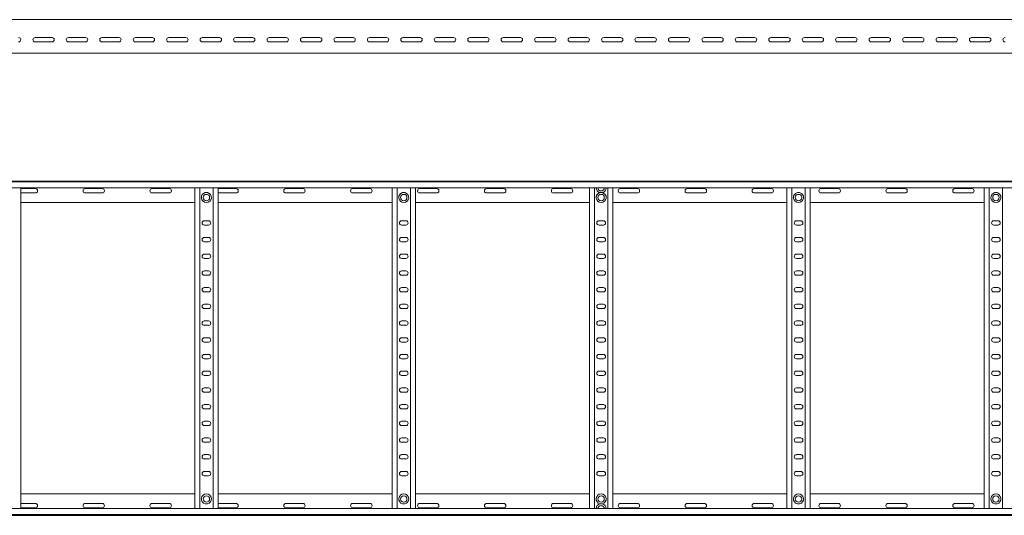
# Model space of a CAD drawing. Header units: millimetres. Extents: x -921 to 3361, y -5257 to -169.
# Tile 3 of 10: x 557 to 2029, y -3750 to -3009. Entities that reach past the tile are written whole.
import ezdxf

# ---------------------------------------------------------------- set-up
doc = ezdxf.new("R2010")
doc.units = ezdxf.units.MM

msp = doc.modelspace()

# ---------------------------------------------------------------- linework, layer by layer
at = {"color": 7, "linetype": 'Continuous', "lineweight": 15}
for p, q in [((3317.4, -3008.9), (370.4, -3008.9)), ((579.7, -3035.7), (605.2, -3035.7)), ((605.2, -3042.2), (579.7, -3042.2)), ((629.7, -3035.7), (655.2, -3035.7)), ((655.2, -3042.2), (629.7, -3042.2)), ((679.7, -3035.7), (705.2, -3035.7)), ((705.2, -3042.2), (679.7, -3042.2)), ((729.7, -3035.7), (755.2, -3035.7)), ((755.2, -3042.2), (729.7, -3042.2)), ((779.7, -3035.7), (805.2, -3035.7)), ((805.2, -3042.2), (779.7, -3042.2)), ((829.7, -3035.7), (855.2, -3035.7)), ((855.2, -3042.2), (829.7, -3042.2)), ((879.7, -3035.7), (905.2, -3035.7)), ((905.2, -3042.2), (879.7, -3042.2)), ((929.7, -3035.7), (955.2, -3035.7)), ((955.2, -3042.2), (929.7, -3042.2)), ((979.7, -3035.7), (1005.2, -3035.7)), ((1005.2, -3042.2), (979.7, -3042.2)), ((1029.7, -3035.7), (1055.2, -3035.7)), ((1055.2, -3042.2), (1029.7, -3042.2)), ((1079.7, -3035.7), (1105.2, -3035.7)), ((1105.2, -3042.2), (1079.7, -3042.2)), ((1129.7, -3035.7), (1155.2, -3035.7)), ((1155.2, -3042.2), (1129.7, -3042.2)), ((1179.7, -3035.7), (1205.2, -3035.7)), ((1205.2, -3042.2), (1179.7, -3042.2)), ((1229.7, -3035.7), (1255.2, -3035.7)), ((1255.2, -3042.2), (1229.7, -3042.2)), ((1279.7, -3035.7), (1305.2, -3035.7)), ((1305.2, -3042.2), (1279.7, -3042.2)), ((1329.7, -3035.7), (1355.2, -3035.7)), ((1355.2, -3042.2), (1329.7, -3042.2)), ((1379.7, -3035.7), (1405.2, -3035.7)), ((1405.2, -3042.2), (1379.7, -3042.2)), ((1429.7, -3035.7), (1455.2, -3035.7)), ((1455.2, -3042.2), (1429.7, -3042.2)), ((1479.7, -3035.7), (1505.2, -3035.7)), ((1505.2, -3042.2), (1479.7, -3042.2)), ((1529.7, -3035.7), (1555.2, -3035.7)), ((1555.2, -3042.2), (1529.7, -3042.2)), ((1579.7, -3035.7), (1605.2, -3035.7)), ((1605.2, -3042.2), (1579.7, -3042.2)), ((1629.7, -3035.7), (1655.2, -3035.7)), ((1655.2, -3042.2), (1629.7, -3042.2)), ((1679.7, -3035.7), (1705.2, -3035.7)), ((1705.2, -3042.2), (1679.7, -3042.2)), ((1729.7, -3035.7), (1755.2, -3035.7)), ((1755.2, -3042.2), (1729.7, -3042.2)), ((1779.7, -3035.7), (1805.2, -3035.7)), ((1805.2, -3042.2), (1779.7, -3042.2)), ((1829.7, -3035.7), (1855.2, -3035.7)), ((1855.2, -3042.2), (1829.7, -3042.2)), ((1879.7, -3035.7), (1905.2, -3035.7)), ((1905.2, -3042.2), (1879.7, -3042.2)), ((1929.7, -3035.7), (1955.2, -3035.7)), ((1955.2, -3042.2), (1929.7, -3042.2)), ((1979.7, -3035.7), (2005.2, -3035.7)), ((2005.2, -3042.2), (1979.7, -3042.2)), ((370.4, -3058.9), (3317.4, -3058.9)), ((370.3, -3250.5), (3317.4, -3250.5)), ((3317.4, -3251.6), (370.4, -3251.6)), ((370.4, -3260.7), (3317.4, -3260.7)), ((558.4, -3740.3), (558.4, -3260.7)), ((580.2, -3261.7), (558.4, -3261.7)), ((680.2, -3261.7), (654.7, -3261.7)), ((780.2, -3261.7), (754.7, -3261.7)), ((818.4, -3740.3), (818.4, -3260.7)), ((825.9, -3740.3), (825.9, -3260.7)), ((845.9, -3740.3), (845.9, -3260.7)), ((853.4, -3740.3), (853.4, -3260.7)), ((880.2, -3261.7), (854.7, -3261.7)), ((980.2, -3261.7), (954.7, -3261.7)), ((1080.2, -3261.7), (1054.7, -3261.7)), ((1113.4, -3740.3), (1113.4, -3260.7)), ((1120.9, -3740.3), (1120.9, -3260.7)), ((1140.9, -3740.3), (1140.9, -3260.7)), ((1148.4, -3740.3), (1148.4, -3260.7)), ((1180.2, -3261.7), (1154.7, -3261.7)), ((1280.2, -3261.7), (1254.7, -3261.7)), ((1380.2, -3261.7), (1354.7, -3261.7)), ((1408.4, -3740.3), (1408.4, -3260.7)), ((1415.9, -3740.3), (1415.9, -3260.7)), ((1435.9, -3740.3), (1435.9, -3260.7)), ((1443.4, -3740.3), (1443.4, -3260.7)), ((1480.2, -3261.7), (1454.7, -3261.7)), ((1580.2, -3261.7), (1554.7, -3261.7)), ((1680.2, -3261.7), (1654.7, -3261.7)), ((1703.4, -3740.3), (1703.4, -3260.7)), ((1710.9, -3740.3), (1710.9, -3260.7)), ((1730.9, -3740.3), (1730.9, -3260.7)), ((1738.4, -3740.3), (1738.4, -3260.7)), ((1780.2, -3261.7), (1754.7, -3261.7)), ((1880.2, -3261.7), (1854.7, -3261.7)), ((1980.2, -3261.7), (1954.7, -3261.7)), ((1998.4, -3740.3), (1998.4, -3260.7)), ((2005.9, -3740.3), (2005.9, -3260.7)), ((2025.9, -3740.3), (2025.9, -3260.7)), ((558.4, -3268.2), (580.2, -3268.2)), ((654.7, -3268.2), (680.2, -3268.2)), ((754.7, -3268.2), (780.2, -3268.2)), ((837.6, -3267.7), (834.2, -3267.7)), ((854.7, -3268.2), (880.2, -3268.2)), ((954.7, -3268.2), (980.2, -3268.2)), ((1054.7, -3268.2), (1080.2, -3268.2)), ((1132.6, -3267.7), (1129.2, -3267.7)), ((1154.7, -3268.2), (1180.2, -3268.2)), ((1254.7, -3268.2), (1280.2, -3268.2)), ((1354.7, -3268.2), (1380.2, -3268.2)), ((1427.6, -3267.7), (1424.2, -3267.7)), ((1454.7, -3268.2), (1480.2, -3268.2)), ((1554.7, -3268.2), (1580.2, -3268.2)), ((1654.7, -3268.2), (1680.2, -3268.2)), ((1722.6, -3267.7), (1719.2, -3267.7)), ((1754.7, -3268.2), (1780.2, -3268.2)), ((1854.7, -3268.2), (1880.2, -3268.2)), ((1954.7, -3268.2), (1980.2, -3268.2)), ((2017.6, -3267.7), (2014.2, -3267.7)), ((558.4, -3282.5), (818.4, -3282.5)), ((853.4, -3282.5), (1113.4, -3282.5)), ((1148.4, -3282.5), (1408.4, -3282.5)), ((1443.4, -3282.5), (1703.4, -3282.5)), ((1738.4, -3282.5), (1998.4, -3282.5)), ((839.2, -3309.7), (832.7, -3309.7)), ((1134.2, -3309.7), (1127.7, -3309.7)), ((1429.2, -3309.7), (1422.7, -3309.7)), ((1724.2, -3309.7), (1717.7, -3309.7)), ((2019.2, -3309.7), (2012.7, -3309.7)), ((832.7, -3316.2), (839.2, -3316.2)), ((1127.7, -3316.2), (1134.2, -3316.2)), ((1422.7, -3316.2), (1429.2, -3316.2)), ((1717.7, -3316.2), (1724.2, -3316.2)), ((2012.7, -3316.2), (2019.2, -3316.2)), ((839.2, -3334.7), (832.7, -3334.7)), ((1134.2, -3334.7), (1127.7, -3334.7)), ((1429.2, -3334.7), (1422.7, -3334.7)), ((1724.2, -3334.7), (1717.7, -3334.7)), ((2019.2, -3334.7), (2012.7, -3334.7)), ((832.7, -3341.2), (839.2, -3341.2)), ((1127.7, -3341.2), (1134.2, -3341.2)), ((1422.7, -3341.2), (1429.2, -3341.2)), ((1717.7, -3341.2), (1724.2, -3341.2)), ((2012.7, -3341.2), (2019.2, -3341.2)), ((839.2, -3359.7), (832.7, -3359.7)), ((832.7, -3366.2), (839.2, -3366.2)), ((1134.2, -3359.7), (1127.7, -3359.7)), ((1127.7, -3366.2), (1134.2, -3366.2)), ((1429.2, -3359.7), (1422.7, -3359.7)), ((1422.7, -3366.2), (1429.2, -3366.2)), ((1724.2, -3359.7), (1717.7, -3359.7)), ((1717.7, -3366.2), (1724.2, -3366.2)), ((2019.2, -3359.7), (2012.7, -3359.7)), ((2012.7, -3366.2), (2019.2, -3366.2)), ((839.2, -3384.7), (832.7, -3384.7)), ((1134.2, -3384.7), (1127.7, -3384.7)), ((1429.2, -3384.7), (1422.7, -3384.7)), ((1724.2, -3384.7), (1717.7, -3384.7)), ((2019.2, -3384.7), (2012.7, -3384.7)), ((832.7, -3391.2), (839.2, -3391.2)), ((1127.7, -3391.2), (1134.2, -3391.2)), ((1422.7, -3391.2), (1429.2, -3391.2)), ((1717.7, -3391.2), (1724.2, -3391.2)), ((2012.7, -3391.2), (2019.2, -3391.2)), ((839.2, -3409.7), (832.7, -3409.7)), ((1134.2, -3409.7), (1127.7, -3409.7)), ((1429.2, -3409.7), (1422.7, -3409.7)), ((1724.2, -3409.7), (1717.7, -3409.7)), ((2019.2, -3409.7), (2012.7, -3409.7)), ((832.7, -3416.2), (839.2, -3416.2)), ((1127.7, -3416.2), (1134.2, -3416.2)), ((1422.7, -3416.2), (1429.2, -3416.2)), ((1717.7, -3416.2), (1724.2, -3416.2)), ((2012.7, -3416.2), (2019.2, -3416.2)), ((839.2, -3434.7), (832.7, -3434.7)), ((832.7, -3441.2), (839.2, -3441.2)), ((1134.2, -3434.7), (1127.7, -3434.7)), ((1127.7, -3441.2), (1134.2, -3441.2)), ((1429.2, -3434.7), (1422.7, -3434.7)), ((1422.7, -3441.2), (1429.2, -3441.2)), ((1724.2, -3434.7), (1717.7, -3434.7)), ((1717.7, -3441.2), (1724.2, -3441.2)), ((2019.2, -3434.7), (2012.7, -3434.7)), ((2012.7, -3441.2), (2019.2, -3441.2)), ((839.2, -3459.7), (832.7, -3459.7)), ((832.7, -3466.2), (839.2, -3466.2)), ((1134.2, -3459.7), (1127.7, -3459.7)), ((1127.7, -3466.2), (1134.2, -3466.2)), ((1429.2, -3459.7), (1422.7, -3459.7)), ((1422.7, -3466.2), (1429.2, -3466.2)), ((1724.2, -3459.7), (1717.7, -3459.7)), ((1717.7, -3466.2), (1724.2, -3466.2)), ((2019.2, -3459.7), (2012.7, -3459.7)), ((2012.7, -3466.2), (2019.2, -3466.2)), ((839.2, -3484.7), (832.7, -3484.7)), ((1134.2, -3484.7), (1127.7, -3484.7)), ((1429.2, -3484.7), (1422.7, -3484.7)), ((1724.2, -3484.7), (1717.7, -3484.7)), ((2019.2, -3484.7), (2012.7, -3484.7)), ((832.7, -3491.2), (839.2, -3491.2)), ((1127.7, -3491.2), (1134.2, -3491.2)), ((1422.7, -3491.2), (1429.2, -3491.2)), ((1717.7, -3491.2), (1724.2, -3491.2)), ((2012.7, -3491.2), (2019.2, -3491.2)), ((839.2, -3509.7), (832.7, -3509.7)), ((832.7, -3516.2), (839.2, -3516.2)), ((1134.2, -3509.7), (1127.7, -3509.7)), ((1127.7, -3516.2), (1134.2, -3516.2)), ((1429.2, -3509.7), (1422.7, -3509.7)), ((1422.7, -3516.2), (1429.2, -3516.2)), ((1724.2, -3509.7), (1717.7, -3509.7)), ((1717.7, -3516.2), (1724.2, -3516.2)), ((2019.2, -3509.7), (2012.7, -3509.7)), ((2012.7, -3516.2), (2019.2, -3516.2)), ((839.2, -3534.7), (832.7, -3534.7)), ((832.7, -3541.2), (839.2, -3541.2)), ((1134.2, -3534.7), (1127.7, -3534.7)), ((1127.7, -3541.2), (1134.2, -3541.2)), ((1429.2, -3534.7), (1422.7, -3534.7)), ((1422.7, -3541.2), (1429.2, -3541.2)), ((1724.2, -3534.7), (1717.7, -3534.7)), ((1717.7, -3541.2), (1724.2, -3541.2)), ((2019.2, -3534.7), (2012.7, -3534.7)), ((2012.7, -3541.2), (2019.2, -3541.2)), ((839.2, -3559.7), (832.7, -3559.7)), ((1134.2, -3559.7), (1127.7, -3559.7)), ((1429.2, -3559.7), (1422.7, -3559.7)), ((1724.2, -3559.7), (1717.7, -3559.7)), ((2019.2, -3559.7), (2012.7, -3559.7)), ((832.7, -3566.2), (839.2, -3566.2)), ((1127.7, -3566.2), (1134.2, -3566.2)), ((1422.7, -3566.2), (1429.2, -3566.2)), ((1717.7, -3566.2), (1724.2, -3566.2)), ((2012.7, -3566.2), (2019.2, -3566.2)), ((839.2, -3584.7), (832.7, -3584.7)), ((1134.2, -3584.7), (1127.7, -3584.7)), ((1429.2, -3584.7), (1422.7, -3584.7)), ((1724.2, -3584.7), (1717.7, -3584.7)), ((2019.2, -3584.7), (2012.7, -3584.7)), ((832.7, -3591.2), (839.2, -3591.2)), ((1127.7, -3591.2), (1134.2, -3591.2)), ((1422.7, -3591.2), (1429.2, -3591.2)), ((1717.7, -3591.2), (1724.2, -3591.2)), ((2012.7, -3591.2), (2019.2, -3591.2)), ((839.2, -3609.7), (832.7, -3609.7)), ((832.7, -3616.2), (839.2, -3616.2)), ((1134.2, -3609.7), (1127.7, -3609.7)), ((1127.7, -3616.2), (1134.2, -3616.2)), ((1429.2, -3609.7), (1422.7, -3609.7)), ((1422.7, -3616.2), (1429.2, -3616.2)), ((1724.2, -3609.7), (1717.7, -3609.7)), ((1717.7, -3616.2), (1724.2, -3616.2)), ((2019.2, -3609.7), (2012.7, -3609.7)), ((2012.7, -3616.2), (2019.2, -3616.2)), ((839.2, -3634.7), (832.7, -3634.7)), ((1134.2, -3634.7), (1127.7, -3634.7)), ((1429.2, -3634.7), (1422.7, -3634.7)), ((1724.2, -3634.7), (1717.7, -3634.7)), ((2019.2, -3634.7), (2012.7, -3634.7)), ((832.7, -3641.2), (839.2, -3641.2)), ((1127.7, -3641.2), (1134.2, -3641.2)), ((1422.7, -3641.2), (1429.2, -3641.2)), ((1717.7, -3641.2), (1724.2, -3641.2)), ((2012.7, -3641.2), (2019.2, -3641.2)), ((839.2, -3659.7), (832.7, -3659.7)), ((1134.2, -3659.7), (1127.7, -3659.7)), ((1429.2, -3659.7), (1422.7, -3659.7)), ((1724.2, -3659.7), (1717.7, -3659.7)), ((2019.2, -3659.7), (2012.7, -3659.7)), ((832.7, -3666.2), (839.2, -3666.2)), ((1127.7, -3666.2), (1134.2, -3666.2)), ((1422.7, -3666.2), (1429.2, -3666.2)), ((1717.7, -3666.2), (1724.2, -3666.2)), ((2012.7, -3666.2), (2019.2, -3666.2)), ((839.2, -3684.7), (832.7, -3684.7)), ((832.7, -3691.2), (839.2, -3691.2)), ((1134.2, -3684.7), (1127.7, -3684.7)), ((1127.7, -3691.2), (1134.2, -3691.2)), ((1429.2, -3684.7), (1422.7, -3684.7)), ((1422.7, -3691.2), (1429.2, -3691.2)), ((1724.2, -3684.7), (1717.7, -3684.7)), ((1717.7, -3691.2), (1724.2, -3691.2)), ((2019.2, -3684.7), (2012.7, -3684.7)), ((2012.7, -3691.2), (2019.2, -3691.2)), ((558.4, -3718.5), (818.4, -3718.5)), ((853.4, -3718.5), (1113.4, -3718.5)), ((1148.4, -3718.5), (1408.4, -3718.5)), ((1443.4, -3718.5), (1703.4, -3718.5)), ((1738.4, -3718.5), (1998.4, -3718.5)), ((558.4, -3732.7), (580.2, -3732.7)), ((654.7, -3732.7), (680.2, -3732.7)), ((754.7, -3732.7), (780.2, -3732.7)), ((834.2, -3733.3), (837.6, -3733.3)), ((854.7, -3732.7), (880.2, -3732.7)), ((954.7, -3732.7), (980.2, -3732.7)), ((1054.7, -3732.7), (1080.2, -3732.7)), ((1129.2, -3733.3), (1132.6, -3733.3)), ((1154.7, -3732.7), (1180.2, -3732.7)), ((1254.7, -3732.7), (1280.2, -3732.7)), ((1354.7, -3732.7), (1380.2, -3732.7)), ((1427.6, -3733.3), (1424.2, -3733.3)), ((1454.7, -3732.7), (1480.2, -3732.7)), ((1554.7, -3732.7), (1580.2, -3732.7)), ((1654.7, -3732.7), (1680.2, -3732.7)), ((1719.2, -3733.3), (1722.6, -3733.3)), ((1754.7, -3732.7), (1780.2, -3732.7)), ((1854.7, -3732.7), (1880.2, -3732.7)), ((1954.7, -3732.7), (1980.2, -3732.7)), ((2014.2, -3733.3), (2017.6, -3733.3)), ((370.3, -3750.5), (3317.4, -3750.5)), ((3317.4, -3740.3), (370.4, -3740.3)), ((370.4, -3749.4), (3317.4, -3749.4)), ((580.2, -3739.2), (558.4, -3739.2)), ((680.2, -3739.2), (654.7, -3739.2)), ((780.2, -3739.2), (754.7, -3739.2)), ((880.2, -3739.2), (854.7, -3739.2)), ((980.2, -3739.2), (954.7, -3739.2)), ((1080.2, -3739.2), (1054.7, -3739.2)), ((1180.2, -3739.2), (1154.7, -3739.2)), ((1280.2, -3739.2), (1254.7, -3739.2)), ((1380.2, -3739.2), (1354.7, -3739.2)), ((1480.2, -3739.2), (1454.7, -3739.2)), ((1580.2, -3739.2), (1554.7, -3739.2)), ((1680.2, -3739.2), (1654.7, -3739.2)), ((1780.2, -3739.2), (1754.7, -3739.2)), ((1880.2, -3739.2), (1854.7, -3739.2)), ((1980.2, -3739.2), (1954.7, -3739.2))]:
    msp.add_line(p, q, dxfattribs=at)
at = {"color": 7, "linetype": 'Continuous', "lineweight": 15, "flags": 128}
for points in [[(854.7, -3261.7), (853.5, -3261.9), (853.4, -3262)], [(853.4, -3268), (853.5, -3268), (854.7, -3268.2)], [(853.4, -3733), (853.5, -3732.9), (854.7, -3732.7)], [(854.7, -3739.2), (853.5, -3739), (853.4, -3739)]]:
    msp.add_lwpolyline(points, dxfattribs=at)
at = {"color": 7, "linetype": 'Continuous', "lineweight": 15}
for centre in [(835.9, -3275), (1130.9, -3275), (1425.9, -3275), (1720.9, -3275), (2015.9, -3275), (835.9, -3726), (1130.9, -3726), (1425.9, -3726), (1720.9, -3726), (2015.9, -3726)]:
    msp.add_circle(centre, 4.75, dxfattribs=at)
for centre, radius, start, end in [((555.2, -3038.9), 3.25, 270, 90), ((579.7, -3038.9), 3.25, 90, 270), ((605.2, -3038.9), 3.25, 270, 90), ((629.7, -3038.9), 3.25, 90, 270), ((655.2, -3038.9), 3.25, 270, 90), ((679.7, -3038.9), 3.25, 90, 270), ((705.2, -3038.9), 3.25, 270, 90), ((729.7, -3038.9), 3.25, 90, 270), ((755.2, -3038.9), 3.25, 270, 90), ((779.7, -3038.9), 3.25, 90, 270), ((805.2, -3038.9), 3.25, 270, 90), ((829.7, -3038.9), 3.25, 90, 270), ((855.2, -3038.9), 3.25, 270, 90), ((879.7, -3038.9), 3.25, 90, 270), ((905.2, -3038.9), 3.25, 270, 90), ((929.7, -3038.9), 3.25, 90, 270), ((955.2, -3038.9), 3.25, 270, 90), ((979.7, -3038.9), 3.25, 90, 270), ((1005.2, -3038.9), 3.25, 270, 90), ((1029.7, -3038.9), 3.25, 90, 270), ((1055.2, -3038.9), 3.25, 270, 90), ((1079.7, -3038.9), 3.25, 90, 270), ((1105.2, -3038.9), 3.25, 270, 90), ((1129.7, -3038.9), 3.25, 90, 270), ((1155.2, -3038.9), 3.25, 270, 90), ((1179.7, -3038.9), 3.25, 90, 270), ((1205.2, -3038.9), 3.25, 270, 90), ((1229.7, -3038.9), 3.25, 90, 270), ((1255.2, -3038.9), 3.25, 270, 90), ((1279.7, -3038.9), 3.25, 90, 270), ((1305.2, -3038.9), 3.25, 270, 90), ((1329.7, -3038.9), 3.25, 90, 270), ((1355.2, -3038.9), 3.25, 270, 90), ((1379.7, -3038.9), 3.25, 90, 270), ((1405.2, -3038.9), 3.25, 270, 90), ((1429.7, -3038.9), 3.25, 90, 270), ((1455.2, -3038.9), 3.25, 270, 90), ((1479.7, -3038.9), 3.25, 90, 270), ((1505.2, -3038.9), 3.25, 270, 90), ((1529.7, -3038.9), 3.25, 90, 270), ((1555.2, -3038.9), 3.25, 270, 90), ((1579.7, -3038.9), 3.25, 90, 270), ((1605.2, -3038.9), 3.25, 270, 90), ((1629.7, -3038.9), 3.25, 90, 270), ((1655.2, -3038.9), 3.25, 270, 90), ((1679.7, -3038.9), 3.25, 90, 270), ((1705.2, -3038.9), 3.25, 270, 90), ((1729.7, -3038.9), 3.25, 90, 270), ((1755.2, -3038.9), 3.25, 270, 90), ((1779.7, -3038.9), 3.25, 90, 270), ((1805.2, -3038.9), 3.25, 270, 90), ((1829.7, -3038.9), 3.25, 90, 270), ((1855.2, -3038.9), 3.25, 270, 90), ((1879.7, -3038.9), 3.25, 90, 270), ((1905.2, -3038.9), 3.25, 270, 90), ((1929.7, -3038.9), 3.25, 90, 270), ((1955.2, -3038.9), 3.25, 270, 90), ((1979.7, -3038.9), 3.25, 90, 270), ((2005.2, -3038.9), 3.25, 270, 90), ((2029.7, -3038.9), 3.25, 90, 270), ((580.2, -3265), 3.25, 270, 90), ((654.7, -3265), 3.25, 90, 270), ((680.2, -3265), 3.25, 270, 90), ((754.7, -3265), 3.25, 90, 270), ((780.2, -3265), 3.25, 270, 90), ((880.2, -3265), 3.25, 270, 90), ((954.7, -3265), 3.25, 90, 270), ((980.2, -3265), 3.25, 270, 90), ((1054.7, -3265), 3.25, 90, 270), ((1080.2, -3265), 3.25, 270, 90), ((1154.7, -3265), 3.25, 90, 270), ((1180.2, -3265), 3.25, 270, 90), ((1254.7, -3265), 3.25, 90, 270), ((1280.2, -3265), 3.25, 270, 90), ((1354.7, -3265), 3.25, 90, 270), ((1380.2, -3265), 3.25, 270, 90), ((1425.9, -3260.4), 7.5, 182.4836, 256.7385), ((1425.9, -3260.4), 4.75, 183.9233, 356.0767), ((1425.9, -3260.4), 7.5, 283.2615, 357.5164), ((1454.7, -3265), 3.25, 90, 270), ((1480.2, -3265), 3.25, 270, 90), ((1554.7, -3265), 3.25, 90, 270), ((1580.2, -3265), 3.25, 270, 90), ((1654.7, -3265), 3.25, 90, 270), ((1680.2, -3265), 3.25, 270, 90), ((1754.7, -3265), 3.25, 90, 270), ((1780.2, -3265), 3.25, 270, 90), ((1854.7, -3265), 3.25, 90, 270), ((1880.2, -3265), 3.25, 270, 90), ((1954.7, -3265), 3.25, 90, 270), ((1980.2, -3265), 3.25, 270, 90), ((835.9, -3275), 7.5, 103.2615, 76.7385), ((1130.9, -3275), 7.5, 103.2615, 76.7385), ((1425.9, -3275), 7.5, 103.2615, 76.7385), ((1720.9, -3275), 7.5, 103.2615, 76.7385), ((2015.9, -3275), 7.5, 103.2615, 76.7385), ((832.7, -3313), 3.25, 90, 270), ((839.2, -3313), 3.25, 270, 90), ((1127.7, -3313), 3.25, 90, 270), ((1134.2, -3313), 3.25, 270, 90), ((1422.7, -3313), 3.25, 90, 270), ((1429.2, -3313), 3.25, 270, 90), ((1717.7, -3313), 3.25, 90, 270), ((1724.2, -3313), 3.25, 270, 90), ((2012.7, -3313), 3.25, 90, 270), ((2019.2, -3313), 3.25, 270, 90), ((832.7, -3338), 3.25, 90, 270), ((839.2, -3338), 3.25, 270, 90), ((1127.7, -3338), 3.25, 90, 270), ((1134.2, -3338), 3.25, 270, 90), ((1422.7, -3338), 3.25, 90, 270), ((1429.2, -3338), 3.25, 270, 90), ((1717.7, -3338), 3.25, 90, 270), ((1724.2, -3338), 3.25, 270, 90), ((2012.7, -3338), 3.25, 90, 270), ((2019.2, -3338), 3.25, 270, 90), ((832.7, -3363), 3.25, 90, 270), ((839.2, -3363), 3.25, 270, 90), ((1127.7, -3363), 3.25, 90, 270), ((1134.2, -3363), 3.25, 270, 90), ((1422.7, -3363), 3.25, 90, 270), ((1429.2, -3363), 3.25, 270, 90), ((1717.7, -3363), 3.25, 90, 270), ((1724.2, -3363), 3.25, 270, 90), ((2012.7, -3363), 3.25, 90, 270), ((2019.2, -3363), 3.25, 270, 90), ((832.7, -3388), 3.25, 90, 270), ((839.2, -3388), 3.25, 270, 90), ((1127.7, -3388), 3.25, 90, 270), ((1134.2, -3388), 3.25, 270, 90), ((1422.7, -3388), 3.25, 90, 270), ((1429.2, -3388), 3.25, 270, 90), ((1717.7, -3388), 3.25, 90, 270), ((1724.2, -3388), 3.25, 270, 90), ((2012.7, -3388), 3.25, 90, 270), ((2019.2, -3388), 3.25, 270, 90), ((832.7, -3413), 3.25, 90, 270), ((839.2, -3413), 3.25, 270, 90), ((1127.7, -3413), 3.25, 90, 270), ((1134.2, -3413), 3.25, 270, 90), ((1422.7, -3413), 3.25, 90, 270), ((1429.2, -3413), 3.25, 270, 90), ((1717.7, -3413), 3.25, 90, 270), ((1724.2, -3413), 3.25, 270, 90), ((2012.7, -3413), 3.25, 90, 270), ((2019.2, -3413), 3.25, 270, 90), ((832.7, -3438), 3.25, 90, 270), ((839.2, -3438), 3.25, 270, 90), ((1127.7, -3438), 3.25, 90, 270), ((1134.2, -3438), 3.25, 270, 90), ((1422.7, -3438), 3.25, 90, 270), ((1429.2, -3438), 3.25, 270, 90), ((1717.7, -3438), 3.25, 90, 270), ((1724.2, -3438), 3.25, 270, 90), ((2012.7, -3438), 3.25, 90, 270), ((2019.2, -3438), 3.25, 270, 90), ((832.7, -3463), 3.25, 90, 270), ((839.2, -3463), 3.25, 270, 90), ((1127.7, -3463), 3.25, 90, 270), ((1134.2, -3463), 3.25, 270, 90), ((1422.7, -3463), 3.25, 90, 270), ((1429.2, -3463), 3.25, 270, 90), ((1717.7, -3463), 3.25, 90, 270), ((1724.2, -3463), 3.25, 270, 90), ((2012.7, -3463), 3.25, 90, 270), ((2019.2, -3463), 3.25, 270, 90), ((832.7, -3488), 3.25, 90, 270), ((839.2, -3488), 3.25, 270, 90), ((1127.7, -3488), 3.25, 90, 270), ((1134.2, -3488), 3.25, 270, 90), ((1422.7, -3488), 3.25, 90, 270), ((1429.2, -3488), 3.25, 270, 90), ((1717.7, -3488), 3.25, 90, 270), ((1724.2, -3488), 3.25, 270, 90), ((2012.7, -3488), 3.25, 90, 270), ((2019.2, -3488), 3.25, 270, 90), ((832.7, -3513), 3.25, 90, 270), ((839.2, -3513), 3.25, 270, 90), ((1127.7, -3513), 3.25, 90, 270), ((1134.2, -3513), 3.25, 270, 90), ((1422.7, -3513), 3.25, 90, 270), ((1429.2, -3513), 3.25, 270, 90), ((1717.7, -3513), 3.25, 90, 270), ((1724.2, -3513), 3.25, 270, 90), ((2012.7, -3513), 3.25, 90, 270), ((2019.2, -3513), 3.25, 270, 90), ((832.7, -3538), 3.25, 90, 270), ((839.2, -3538), 3.25, 270, 90), ((1127.7, -3538), 3.25, 90, 270), ((1134.2, -3538), 3.25, 270, 90), ((1422.7, -3538), 3.25, 90, 270), ((1429.2, -3538), 3.25, 270, 90), ((1717.7, -3538), 3.25, 90, 270), ((1724.2, -3538), 3.25, 270, 90), ((2012.7, -3538), 3.25, 90, 270), ((2019.2, -3538), 3.25, 270, 90), ((832.7, -3563), 3.25, 90, 270), ((839.2, -3563), 3.25, 270, 90), ((1127.7, -3563), 3.25, 90, 270), ((1134.2, -3563), 3.25, 270, 90), ((1422.7, -3563), 3.25, 90, 270), ((1429.2, -3563), 3.25, 270, 90), ((1717.7, -3563), 3.25, 90, 270), ((1724.2, -3563), 3.25, 270, 90), ((2012.7, -3563), 3.25, 90, 270), ((2019.2, -3563), 3.25, 270, 90), ((832.7, -3588), 3.25, 90, 270), ((839.2, -3588), 3.25, 270, 90), ((1127.7, -3588), 3.25, 90, 270), ((1134.2, -3588), 3.25, 270, 90), ((1422.7, -3588), 3.25, 90, 270), ((1429.2, -3588), 3.25, 270, 90), ((1717.7, -3588), 3.25, 90, 270), ((1724.2, -3588), 3.25, 270, 90), ((2012.7, -3588), 3.25, 90, 270), ((2019.2, -3588), 3.25, 270, 90), ((832.7, -3613), 3.25, 90, 270), ((839.2, -3613), 3.25, 270, 90), ((1127.7, -3613), 3.25, 90, 270), ((1134.2, -3613), 3.25, 270, 90), ((1422.7, -3613), 3.25, 90, 270), ((1429.2, -3613), 3.25, 270, 90), ((1717.7, -3613), 3.25, 90, 270), ((1724.2, -3613), 3.25, 270, 90), ((2012.7, -3613), 3.25, 90, 270), ((2019.2, -3613), 3.25, 270, 90), ((832.7, -3638), 3.25, 90, 270), ((839.2, -3638), 3.25, 270, 90), ((1127.7, -3638), 3.25, 90, 270), ((1134.2, -3638), 3.25, 270, 90), ((1422.7, -3638), 3.25, 90, 270), ((1429.2, -3638), 3.25, 270, 90), ((1717.7, -3638), 3.25, 90, 270), ((1724.2, -3638), 3.25, 270, 90), ((2012.7, -3638), 3.25, 90, 270), ((2019.2, -3638), 3.25, 270, 90), ((832.7, -3663), 3.25, 90, 270), ((839.2, -3663), 3.25, 270, 90), ((1127.7, -3663), 3.25, 90, 270), ((1134.2, -3663), 3.25, 270, 90), ((1422.7, -3663), 3.25, 90, 270), ((1429.2, -3663), 3.25, 270, 90), ((1717.7, -3663), 3.25, 90, 270), ((1724.2, -3663), 3.25, 270, 90), ((2012.7, -3663), 3.25, 90, 270), ((2019.2, -3663), 3.25, 270, 90), ((832.7, -3688), 3.25, 90, 270), ((839.2, -3688), 3.25, 270, 90), ((1127.7, -3688), 3.25, 90, 270), ((1134.2, -3688), 3.25, 270, 90), ((1422.7, -3688), 3.25, 90, 270), ((1429.2, -3688), 3.25, 270, 90), ((1717.7, -3688), 3.25, 90, 270), ((1724.2, -3688), 3.25, 270, 90), ((2012.7, -3688), 3.25, 90, 270), ((2019.2, -3688), 3.25, 270, 90), ((835.9, -3726), 7.5, 283.2615, 256.7385), ((1130.9, -3726), 7.5, 283.2615, 256.7385), ((1425.9, -3726), 7.5, 283.2615, 256.7385), ((1720.9, -3726), 7.5, 283.2615, 256.7385), ((2015.9, -3726), 7.5, 283.2615, 256.7385), ((580.2, -3736), 3.25, 270, 90), ((654.7, -3736), 3.25, 90, 270), ((680.2, -3736), 3.25, 270, 90), ((754.7, -3736), 3.25, 90, 270), ((780.2, -3736), 3.25, 270, 90), ((880.2, -3736), 3.25, 270, 90), ((954.7, -3736), 3.25, 90, 270), ((980.2, -3736), 3.25, 270, 90), ((1054.7, -3736), 3.25, 90, 270), ((1080.2, -3736), 3.25, 270, 90), ((1154.7, -3736), 3.25, 90, 270), ((1180.2, -3736), 3.25, 270, 90), ((1254.7, -3736), 3.25, 90, 270), ((1280.2, -3736), 3.25, 270, 90), ((1354.7, -3736), 3.25, 90, 270), ((1380.2, -3736), 3.25, 270, 90), ((1425.9, -3740.6), 7.5, 103.2615, 177.5164), ((1425.9, -3740.6), 4.75, 3.9233, 176.0767), ((1425.9, -3740.6), 7.5, 2.4836, 76.7385), ((1454.7, -3736), 3.25, 90, 270), ((1480.2, -3736), 3.25, 270, 90), ((1554.7, -3736), 3.25, 90, 270), ((1580.2, -3736), 3.25, 270, 90), ((1654.7, -3736), 3.25, 90, 270), ((1680.2, -3736), 3.25, 270, 90), ((1754.7, -3736), 3.25, 90, 270), ((1780.2, -3736), 3.25, 270, 90), ((1854.7, -3736), 3.25, 90, 270), ((1880.2, -3736), 3.25, 270, 90), ((1954.7, -3736), 3.25, 90, 270), ((1980.2, -3736), 3.25, 270, 90)]:
    msp.add_arc(centre, radius, start, end, dxfattribs=at)

doc.saveas('drawing.dxf')
